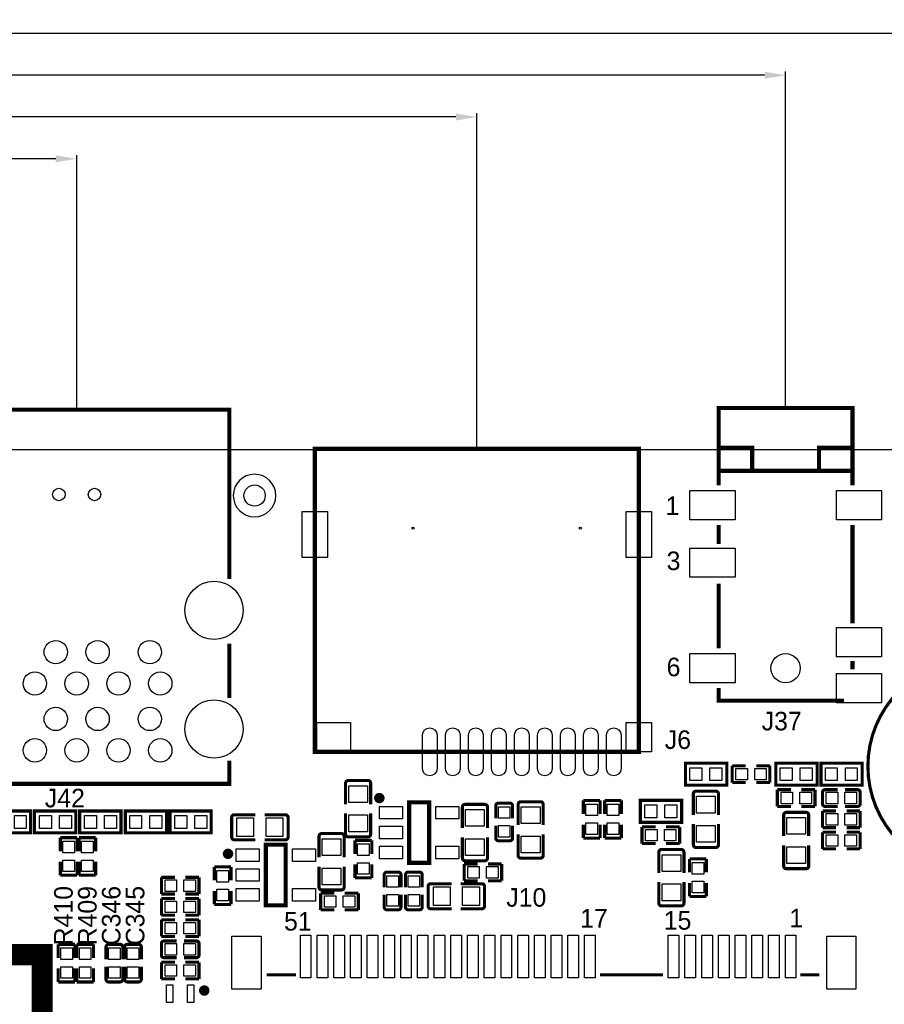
# Model space of a CAD drawing. Extents: x -11 to 307, y -16 to 111.
# Tile 18 of 26: x 84 to 126, y 64 to 111. Entities that reach past the tile are written whole.
import ezdxf

# ---------------------------------------------------------------- set-up
doc = ezdxf.new("R2010")
doc.units = 0
doc.header["$MEASUREMENT"] = 0
doc.layers.get('0').update_dxf_attribs({"linetype": 'CONTINUOUS'})
doc.layers.get('Defpoints').update_dxf_attribs({"linetype": 'CONTINUOUS'})
for name, color, linetype in [('OUTLINE', 6, 'CONTINUOUS'), ('SILKSCREEN_TOP', 7, 'CONTINUOUS'), ('TOP', 3, 'CONTINUOUS')]:
    doc.layers.add(name, color=color, linetype=linetype)
doc.dimstyles.get("Standard").update_dxf_attribs({"dimtxt": 0.18, "dimasz": 0.18, "dimexe": 0.18, "dimexo": 0.0625, "dimgap": 0.09, "dimtad": 0, "dimtih": 1, "dimtoh": 1, "dimdec": 4, "dimzin": 0, "dimdsep": 46, "dimtxsty": 'STANDARD', "dimcen": 0.09, "dimadec": 0, "dimazin": 0, "dimtfac": 1, "dimtdec": 4, "dimtofl": 0, "dimtmove": 0, "dimatfit": 3, "dimfxl": 1, "dimtolj": 1, "dimtzin": 0, "dimarcsym": 0})

# ---------------------------------------------------------------- blocks, each defined once
blk = doc.blocks.new('*D33')
at = {"color": 0, "linetype": 'Continuous', "lineweight": -2, "transparency": 16777216}
for p, q in [((0.094, 88.125), (0.094, 104.18)), ((87.122, 92.054), (87.122, 104.18)), ((1.094, 104), (36.583, 104)), ((86.122, 104), (43.417, 104))]:
    blk.add_line(p, q, dxfattribs=at)
at = {"color": 0, "linetype": 'Continuous', "transparency": 16777216}
for points in [[(1.094, 104.167), (1.094, 103.833), (0.094, 104)], [(86.122, 104.167), (86.122, 103.833), (87.122, 104)]]:
    blk.add_solid(points, dxfattribs=at)
at = {"layer": 'Defpoints', "color": 0, "linetype": 'Continuous', "transparency": 16777216}
for p in [(87.122, 104), (87.122, 91.991), (0.094, 88.062)]:
    blk.add_point(p, dxfattribs=at)
at = {"color": 0, "linetype": 'Continuous', "transparency": 16777216, "insert": (40, 104), "char_height": 1, "attachment_point": 5}
blk.add_mtext('\\A1;87.03mm', dxfattribs=at)
blk = doc.blocks.new('*D34')
at = {"color": 0, "linetype": 'Continuous', "lineweight": -2, "transparency": 16777216}
for p, q in [((0.094, 88.125), (0.094, 106.18)), ((106.263, 90.181), (106.263, 106.18)), ((1.094, 106), (43.417, 106)), ((105.263, 106), (50.583, 106))]:
    blk.add_line(p, q, dxfattribs=at)
at = {"color": 0, "linetype": 'Continuous', "transparency": 16777216}
for points in [[(1.094, 106.167), (1.094, 105.833), (0.094, 106)], [(105.263, 106.167), (105.263, 105.833), (106.263, 106)]]:
    blk.add_solid(points, dxfattribs=at)
at = {"layer": 'Defpoints', "color": 0, "linetype": 'Continuous', "transparency": 16777216}
for p in [(106.263, 106), (106.263, 90.119), (0.094, 88.062)]:
    blk.add_point(p, dxfattribs=at)
at = {"color": 0, "linetype": 'Continuous', "transparency": 16777216, "insert": (47, 106), "char_height": 1, "attachment_point": 5}
blk.add_mtext('\\A1;106.17mm', dxfattribs=at)
blk = doc.blocks.new('*D35')
at = {"color": 0, "linetype": 'Continuous', "lineweight": -2, "transparency": 16777216}
for p, q in [((0.094, 88.125), (0.094, 108.18)), ((1.094, 108), (50.25, 108)), ((120.031, 108), (57.75, 108)), ((121.031, 92.132), (121.031, 108.18))]:
    blk.add_line(p, q, dxfattribs=at)
at = {"color": 0, "linetype": 'Continuous', "transparency": 16777216}
for points in [[(1.094, 108.167), (1.094, 107.833), (0.094, 108)], [(120.031, 108.167), (120.031, 107.833), (121.031, 108)]]:
    blk.add_solid(points, dxfattribs=at)
at = {"layer": 'Defpoints', "color": 0, "linetype": 'Continuous', "transparency": 16777216}
for p in [(121.031, 108), (121.031, 92.07), (0.094, 88.062)]:
    blk.add_point(p, dxfattribs=at)
at = {"color": 0, "linetype": 'Continuous', "transparency": 16777216, "insert": (54, 108), "char_height": 1, "attachment_point": 5}
blk.add_mtext('\\A1;120.94mm', dxfattribs=at)
blk = doc.blocks.new('*D36')
at = {"color": 0, "linetype": 'Continuous', "lineweight": -2, "transparency": 16777216}
for p, q in [((0.094, 88.125), (0.094, 110.18)), ((1.094, 110), (57.417, 110)), ((129.276, 110), (64.583, 110)), ((130.276, 92.084), (130.276, 110.18))]:
    blk.add_line(p, q, dxfattribs=at)
at = {"color": 0, "linetype": 'Continuous', "transparency": 16777216}
for points in [[(1.094, 110.167), (1.094, 109.833), (0.094, 110)], [(129.276, 110.167), (129.276, 109.833), (130.276, 110)]]:
    blk.add_solid(points, dxfattribs=at)
at = {"layer": 'Defpoints', "color": 0, "linetype": 'Continuous', "transparency": 16777216}
for p in [(130.276, 110), (130.276, 92.022), (0.094, 88.062)]:
    blk.add_point(p, dxfattribs=at)
at = {"color": 0, "linetype": 'Continuous', "transparency": 16777216, "insert": (61, 110), "char_height": 1, "attachment_point": 5}
blk.add_mtext('\\A1;130.18mm', dxfattribs=at)

msp = doc.modelspace()

# ---------------------------------------------------------------- linework, layer by layer
at = {"layer": 'OUTLINE'}
msp.add_lwpolyline([(0.094005, 2.126005), (0.094005, 88.062003, -0.414214), (2.126005, 90.094003), (133.061989, 90.094003, -0.414214), (135.093989, 88.062003), (135.093989, 2.126005, -0.414214), (133.061989, 0.094005), (2.126005, 0.094005, -0.414214), (0.094005, 2.126005)], format="xyb", dxfattribs=at)
at = {"layer": 'OUTLINE', "const_width": 0.2}
msp.add_lwpolyline([(117.831006, 90.17), (119.431003, 90.17), (119.431003, 89.070002), (122.630997, 89.070002), (122.630997, 90.17), (124.230994, 90.17)], dxfattribs=at)
at = {"layer": 'SILKSCREEN_TOP'}
for points, const_width in [([(94.421985, 83.890993), (94.421985, 91.991002), (79.821989, 91.991002), (79.821989, 83.890993)], 0.2), ([(124.230994, 88.370004), (124.230994, 92.069996), (117.831006, 92.069996), (117.831006, 88.370004)], 0.2), ([(114.01298, 75.619102), (114.01298, 90.118895), (98.512884, 90.118895), (98.512884, 75.619102), (114.01298, 75.619102)], 0.199898), ([(117.831006, 89.070002), (124.230994, 89.070002)], 0.2), ([(117.831006, 86.470007), (117.831006, 85.570009)], 0.2), ([(124.230994, 81.769991), (124.230994, 86.470007)], 0.2), ([(117.831006, 83.669988), (117.831006, 80.569994)], 0.2), ([(94.421985, 78.191004), (94.421985, 80.790999)], 0.2), ([(124.230994, 79.569996), (124.230994, 79.969995)], 0.2), ([(117.831006, 78.669998), (117.831006, 78.069999), (123.830994, 78.069999)], 0.2), ([(94.421985, 75.19101), (94.421985, 74.091013), (79.821989, 74.091013), (79.821989, 75.19101)], 0.2), ([(116.296008, 75.073993), (118.220998, 75.073993), (118.220998, 74.023982), (116.245996, 74.023982), (116.245996, 75.073993), (116.296008, 75.073993)], 0.150012), ([(118.480103, 74.948999), (119.130115, 74.948999)], 0.150089), ([(118.480103, 74.149001), (118.480103, 74.948999)], 0.150089), ([(120.279897, 74.948999), (119.629911, 74.948999)], 0.150089), ([(120.279897, 74.149001), (120.279897, 74.948999)], 0.150089), ([(120.614008, 75.074018), (122.538998, 75.074018), (122.538998, 74.024007), (120.563996, 74.024007), (120.563996, 75.074018), (120.614008, 75.074018)], 0.150012), ([(122.773008, 75.073993), (124.697998, 75.073993), (124.697998, 74.023982), (122.722996, 74.023982), (122.722996, 75.073993), (122.773008, 75.073993)], 0.150012), ([(99.984535, 74.119765), (99.984535, 73.110369)], 0.150089), ([(100.111535, 74.246765), (101.05644, 74.246765)], 0.150089), ([(101.18344, 74.119765), (101.18344, 73.110369)], 0.150089), ([(119.130115, 74.149001), (118.480103, 74.149001)], 0.150089), ([(119.629911, 74.149001), (120.279897, 74.149001)], 0.150089), ([(116.621484, 73.611689), (116.621484, 72.602293)], 0.150089), ([(116.748484, 73.738689), (117.693389, 73.738689)], 0.150089), ([(117.820389, 73.611689), (117.820389, 72.602293)], 0.150089), ([(120.639103, 73.805999), (121.289089, 73.805999)], 0.150089), ([(120.639103, 73.006001), (120.639103, 73.805999)], 0.150089), ([(122.438897, 73.805999), (121.788911, 73.805999)], 0.150089), ([(122.438897, 73.006001), (122.438897, 73.805999)], 0.150089), ([(122.798103, 73.133001), (122.798103, 73.679304)], 0.150012), ([(122.925103, 73.806304), (123.522715, 73.806304)], 0.150012), ([(124.470922, 73.806304), (123.873209, 73.806304)], 0.150012), ([(124.597922, 73.679304), (124.597922, 73.133001)], 0.150012), ([(103.029995, 70.30499), (103.029995, 73.204984), (103.980005, 73.204984), (103.980005, 70.30499), (103.029995, 70.30499)], 0.2), ([(105.572484, 72.976689), (105.572484, 71.967293)], 0.150089), ([(105.699484, 73.103689), (106.644389, 73.103689)], 0.150089), ([(106.771389, 72.976689), (106.771389, 71.967293)], 0.150089), ([(107.169001, 73.035897), (107.169001, 72.438311)], 0.150012), ([(107.296001, 73.162897), (107.842304, 73.162897)], 0.150012), ([(107.969304, 73.035897), (107.969304, 72.438311)], 0.150012), ([(108.239611, 73.103689), (108.239611, 72.111108)], 0.150089), ([(108.366611, 73.230689), (109.311389, 73.230689)], 0.150089), ([(109.438389, 73.103689), (109.438389, 72.111108)], 0.150089), ([(111.360001, 73.289897), (111.360001, 72.639911)], 0.150089), ([(112.159999, 73.289897), (111.360001, 73.289897)], 0.150089), ([(112.159999, 72.639911), (112.159999, 73.289897)], 0.150089), ([(112.376001, 73.289922), (113.175999, 73.289922)], 0.150089), ([(112.376001, 72.639911), (112.376001, 73.289922)], 0.150089), ([(113.175999, 73.289922), (113.175999, 72.639911)], 0.150089), ([(114.137008, 73.295993), (116.061998, 73.295993), (116.061998, 72.245982), (114.086894, 72.245982), (114.086894, 73.295993), (114.137008, 73.295993)], 0.150012), ([(121.289089, 73.006001), (120.639103, 73.006001)], 0.150089), ([(121.788911, 73.006001), (122.438897, 73.006001)], 0.150089), ([(122.925103, 73.006001), (123.522715, 73.006001)], 0.150012), ([(124.470922, 73.006001), (123.873209, 73.006001)], 0.150012), ([(84.871992, 71.738007), (82.947002, 71.738007), (82.947002, 72.788018), (84.922004, 72.788018), (84.922004, 71.738007), (84.871992, 71.738007)], 0.150012), ([(87.031017, 71.738007), (85.106002, 71.738007), (85.106002, 72.788018), (87.081004, 72.788018), (87.081004, 71.738007), (87.031017, 71.738007)], 0.150012), ([(89.190017, 71.738007), (87.265002, 71.738007), (87.265002, 72.788018), (89.240004, 72.788018), (89.240004, 71.738007), (89.190017, 71.738007)], 0.150012), ([(89.499084, 72.787993), (91.423998, 72.787993), (91.423998, 71.737982), (89.448996, 71.737982), (89.448996, 72.787993), (89.499084, 72.787993)], 0.150012), ([(93.507916, 71.738007), (91.583002, 71.738007), (91.583002, 72.788018), (93.558004, 72.788018), (93.558004, 71.738007), (93.507916, 71.738007)], 0.150012), ([(94.663311, 72.608389), (95.672707, 72.608389)], 0.150089), ([(97.106689, 72.608389), (96.114108, 72.608389)], 0.150089), ([(99.984535, 71.67626), (99.984535, 72.668968)], 0.150089), ([(101.18344, 71.67626), (101.18344, 72.668968)], 0.150089), ([(120.939484, 72.595715), (120.939484, 71.586319)], 0.150089), ([(121.066484, 72.722715), (122.011389, 72.722715)], 0.150089), ([(122.138389, 72.595715), (122.138389, 71.586319)], 0.150089), ([(122.798103, 72.789999), (122.798103, 71.990001)], 0.150089), ([(123.448115, 72.789999), (122.798103, 72.789999)], 0.150089), ([(123.947911, 72.789999), (124.597897, 72.789999)], 0.150089), ([(124.597897, 72.789999), (124.597897, 71.990001)], 0.150089), ([(94.536311, 71.536611), (94.536311, 72.481389)], 0.150089), ([(97.233689, 72.481389), (97.233689, 71.536611)], 0.150089), ([(107.169001, 71.490103), (107.169001, 72.087791)], 0.150012), ([(107.969304, 71.490103), (107.969304, 72.087791)], 0.150012), ([(111.360001, 71.490103), (111.360001, 72.140089)], 0.150089), ([(112.159999, 72.140089), (112.159999, 71.490103)], 0.150089), ([(112.376001, 72.140115), (112.376001, 71.490103)], 0.150089), ([(113.175999, 71.490103), (113.175999, 72.140115)], 0.150089), ([(114.162103, 72.027999), (114.812089, 72.027999)], 0.150089), ([(114.162103, 71.228001), (114.162103, 72.027999)], 0.150089), ([(115.961897, 72.027999), (115.311911, 72.027999)], 0.150089), ([(115.961897, 71.228001), (115.961897, 72.027999)], 0.150089), ([(116.621484, 71.168285), (116.621484, 72.160892)], 0.150089), ([(117.820389, 71.168285), (117.820389, 72.160892)], 0.150089), ([(98.714611, 71.579689), (98.714611, 70.570293)], 0.150089), ([(98.841611, 71.706689), (99.786389, 71.706689)], 0.150089), ([(99.913389, 71.579689), (99.913389, 70.570293)], 0.150089), ([(101.05644, 71.54926), (100.111535, 71.54926)], 0.150089), ([(108.239611, 70.660311), (108.239611, 71.669707)], 0.150089), ([(109.438389, 70.660311), (109.438389, 71.669707)], 0.150089), ([(122.798103, 71.990001), (123.448115, 71.990001)], 0.150089), ([(122.798103, 71.773999), (123.448089, 71.773999)], 0.150089), ([(122.798103, 70.974001), (122.798103, 71.773999)], 0.150089), ([(124.597897, 71.990001), (123.947911, 71.990001)], 0.150089), ([(124.597897, 71.773999), (123.947911, 71.773999)], 0.150089), ([(124.597897, 70.974001), (124.597897, 71.773999)], 0.150089), ([(86.341001, 70.861911), (86.341001, 71.511897)], 0.150089), ([(86.341001, 71.511897), (87.140999, 71.511897)], 0.150089), ([(87.140999, 71.511897), (87.140999, 70.861911)], 0.150089), ([(87.230001, 70.861911), (87.230001, 71.511897)], 0.150089), ([(87.230001, 71.511897), (88.029999, 71.511897)], 0.150089), ([(88.029999, 71.511897), (88.029999, 70.861911)], 0.150089), ([(94.663311, 71.409611), (95.672707, 71.409611)], 0.150089), ([(97.106689, 71.409611), (96.114108, 71.409611)], 0.150089), ([(96.171995, 68.27299), (96.171995, 71.17301), (97.122005, 71.17301), (97.122005, 68.27299), (96.171995, 68.27299)], 0.2), ([(100.438001, 71.384897), (100.438001, 70.734885)], 0.150089), ([(101.237999, 71.384897), (100.438001, 71.384897)], 0.150089), ([(101.237999, 70.734885), (101.237999, 71.384897)], 0.150089), ([(105.572484, 70.533285), (105.572484, 71.525892)], 0.150089), ([(106.771389, 70.533285), (106.771389, 71.525892)], 0.150089), ([(107.842304, 71.363103), (107.296001, 71.363103)], 0.150012), ([(112.159999, 71.490103), (111.360001, 71.490103)], 0.150089), ([(112.376001, 71.490103), (113.175999, 71.490103)], 0.150089), ([(114.812089, 71.228001), (114.162103, 71.228001)], 0.150089), ([(115.311911, 71.228001), (115.961897, 71.228001)], 0.150089), ([(120.939484, 70.152209), (120.939484, 71.144816)], 0.150089), ([(122.138389, 70.152209), (122.138389, 71.144816)], 0.150089), ([(114.970611, 70.817689), (114.970611, 69.825108)], 0.150089), ([(115.097611, 70.944689), (116.042389, 70.944689)], 0.150089), ([(116.169389, 70.817689), (116.169389, 69.825108)], 0.150089), ([(117.693389, 71.041285), (116.748484, 71.041285)], 0.150089), ([(123.448089, 70.974001), (122.798103, 70.974001)], 0.150089), ([(123.947911, 70.974001), (124.597897, 70.974001)], 0.150089), ([(86.341001, 70.362115), (86.341001, 69.712103)], 0.150089), ([(87.140999, 69.712103), (87.140999, 70.362115)], 0.150089), ([(87.230001, 70.362115), (87.230001, 69.712103)], 0.150089), ([(88.029999, 69.712103), (88.029999, 70.362115)], 0.150089), ([(100.438001, 69.585103), (100.438001, 70.235089)], 0.150089), ([(101.237999, 70.235089), (101.237999, 69.585103)], 0.150089), ([(105.653103, 70.249999), (105.653103, 69.450001)], 0.150089), ([(106.303089, 70.249999), (105.653103, 70.249999)], 0.150089), ([(106.644389, 70.406285), (105.699484, 70.406285)], 0.150089), ([(106.802911, 70.249999), (107.452897, 70.249999)], 0.150089), ([(107.452897, 70.249999), (107.452897, 69.450001)], 0.150089), ([(109.311389, 70.533311), (108.366611, 70.533311)], 0.150089), ([(116.440001, 70.495897), (117.239999, 70.495897)], 0.150089), ([(116.440001, 69.845911), (116.440001, 70.495897)], 0.150089), ([(117.239999, 70.495897), (117.239999, 69.845911)], 0.150089), ([(86.341001, 69.712103), (87.140999, 69.712103)], 0.150089), ([(87.230001, 69.712103), (88.029999, 69.712103)], 0.150089), ([(93.707001, 69.464911), (93.707001, 70.114897)], 0.150089), ([(93.707001, 70.114897), (94.506999, 70.114897)], 0.150089), ([(94.506999, 70.114897), (94.506999, 69.464911)], 0.150089), ([(98.714611, 69.136311), (98.714611, 70.128892)], 0.150089), ([(99.913389, 69.136311), (99.913389, 70.128892)], 0.150089), ([(101.834696, 69.733897), (101.834696, 69.136209)], 0.150012), ([(101.961696, 69.860897), (102.507999, 69.860897)], 0.150012), ([(102.634999, 69.733897), (102.634999, 69.136209)], 0.150012), ([(102.850721, 69.733897), (102.850721, 69.136209)], 0.150012), ([(102.977721, 69.860897), (103.523999, 69.860897)], 0.150012), ([(103.650999, 69.733897), (103.650999, 69.136209)], 0.150012), ([(122.011389, 70.025209), (121.066484, 70.025209)], 0.150089), ([(91.175103, 68.815001), (91.175103, 69.614999)], 0.150089), ([(91.175103, 69.614999), (91.825089, 69.614999)], 0.150089), ([(92.974897, 69.614999), (92.324911, 69.614999)], 0.150089), ([(92.974897, 68.815001), (92.974897, 69.614999)], 0.150089), ([(101.237999, 69.585103), (100.438001, 69.585103)], 0.150089), ([(104.061285, 69.306491), (105.053892, 69.306491)], 0.150089), ([(106.504791, 69.306491), (105.495395, 69.306491)], 0.150089), ([(105.653103, 69.450001), (106.303089, 69.450001)], 0.150089), ([(107.452897, 69.450001), (106.802911, 69.450001)], 0.150089), ([(114.970611, 68.374311), (114.970611, 69.383707)], 0.150089), ([(116.169389, 68.374311), (116.169389, 69.383707)], 0.150089), ([(116.440001, 69.346089), (116.440001, 68.696103)], 0.150089), ([(117.239999, 68.696103), (117.239999, 69.346089)], 0.150089), ([(91.825089, 68.815001), (91.175103, 68.815001)], 0.150089), ([(92.324911, 68.815001), (92.974897, 68.815001)], 0.150089), ([(93.707001, 68.965089), (93.707001, 68.315103)], 0.150089), ([(94.506999, 68.315103), (94.506999, 68.965089)], 0.150089), ([(98.795103, 68.852999), (99.445089, 68.852999)], 0.150089), ([(98.795103, 68.053001), (98.795103, 68.852999)], 0.150089), ([(99.786389, 69.009311), (98.841611, 69.009311)], 0.150089), ([(100.594897, 68.852999), (99.944911, 68.852999)], 0.150089), ([(100.594897, 68.053001), (100.594897, 68.852999)], 0.150089), ([(101.834696, 68.188103), (101.834696, 68.785689)], 0.150012), ([(102.634999, 68.188103), (102.634999, 68.785689)], 0.150012), ([(102.850721, 68.188103), (102.850721, 68.785715)], 0.150012), ([(103.650999, 68.188103), (103.650999, 68.785715)], 0.150012), ([(103.934285, 68.234585), (103.934285, 69.179491)], 0.150089), ([(106.631791, 69.179491), (106.631791, 68.234585)], 0.150089), ([(91.825089, 68.598999), (91.175103, 68.598999)], 0.150089), ([(91.175103, 68.598999), (91.175103, 67.799001)], 0.150089), ([(92.324911, 68.598999), (92.974897, 68.598999)], 0.150089), ([(92.974897, 68.598999), (92.974897, 67.799001)], 0.150089), ([(93.707001, 68.315103), (94.506999, 68.315103)], 0.150089), ([(116.440001, 68.696103), (117.239999, 68.696103)], 0.150089), ([(91.175103, 67.799001), (91.825089, 67.799001)], 0.150089), ([(92.974897, 67.799001), (92.324911, 67.799001)], 0.150089), ([(99.445089, 68.053001), (98.795103, 68.053001)], 0.150089), ([(99.944911, 68.053001), (100.594897, 68.053001)], 0.150089), ([(102.507999, 68.061103), (101.961696, 68.061103)], 0.150012), ([(103.523999, 68.061103), (102.977721, 68.061103)], 0.150012), ([(104.061285, 68.107585), (105.053892, 68.107585)], 0.150089), ([(106.504791, 68.107585), (105.495395, 68.107585)], 0.150089), ([(116.042389, 68.247311), (115.097611, 68.247311)], 0.150089), ([(91.175103, 66.783001), (91.175103, 67.582999)], 0.150089), ([(91.175103, 67.582999), (91.825089, 67.582999)], 0.150089), ([(92.974897, 67.582999), (92.324885, 67.582999)], 0.150089), ([(92.974897, 66.783001), (92.974897, 67.582999)], 0.150089), ([(86.239401, 65.756511), (86.239401, 66.406497)], 0.150089), ([(86.239401, 66.406497), (87.039399, 66.406497)], 0.150089), ([(87.039399, 66.406497), (87.039399, 65.756511)], 0.150089), ([(87.128401, 65.756511), (87.128401, 66.406497)], 0.150089), ([(87.128401, 66.406497), (87.928399, 66.406497)], 0.150089), ([(87.928399, 66.406497), (87.928399, 65.756511)], 0.150089), ([(88.652096, 66.406497), (89.198399, 66.406497)], 0.150012), ([(89.541248, 66.406497), (90.087552, 66.406497)], 0.150012), ([(91.825089, 66.783001), (91.175103, 66.783001)], 0.150089), ([(91.175103, 65.894001), (91.175103, 66.440304)], 0.150012), ([(91.302103, 66.567304), (91.899689, 66.567304)], 0.150012), ([(92.847897, 66.567304), (92.250209, 66.567304)], 0.150012), ([(92.324885, 66.783001), (92.974897, 66.783001)], 0.150089), ([(92.974897, 66.440304), (92.974897, 65.894001)], 0.150012), ([(34.417, 14.732), (85.471, 14.732), (85.471, 65.913), (34.417, 65.913), (34.417, 14.732)], 1.016), ([(88.525096, 66.279497), (88.525096, 65.681809)], 0.150012), ([(89.325399, 66.279497), (89.325399, 65.681809)], 0.150012), ([(89.414248, 66.279497), (89.414248, 65.681809)], 0.150012), ([(90.214552, 66.279497), (90.214552, 65.681809)], 0.150012), ([(91.175103, 64.751001), (91.175103, 65.550999)], 0.150089), ([(91.175103, 65.550999), (91.825089, 65.550999)], 0.150089), ([(91.302103, 65.767001), (91.899689, 65.767001)], 0.150012), ([(92.847897, 65.767001), (92.250209, 65.767001)], 0.150012), ([(92.974897, 65.550999), (92.324911, 65.550999)], 0.150089), ([(92.974897, 64.751001), (92.974897, 65.550999)], 0.150089), ([(86.239401, 65.256689), (86.239401, 64.606703)], 0.150089), ([(87.039399, 64.606703), (87.039399, 65.256689)], 0.150089), ([(87.128401, 65.256689), (87.128401, 64.606703)], 0.150089), ([(87.928399, 64.606703), (87.928399, 65.256689)], 0.150089), ([(88.525096, 64.733703), (88.525096, 65.331289)], 0.150012), ([(89.325399, 64.733703), (89.325399, 65.331289)], 0.150012), ([(89.414248, 64.733703), (89.414248, 65.331289)], 0.150012), ([(90.214552, 64.733703), (90.214552, 65.331289)], 0.150012), ([(86.239401, 64.606703), (87.039399, 64.606703)], 0.150089), ([(87.128401, 64.606703), (87.928399, 64.606703)], 0.150089), ([(89.198399, 64.606703), (88.652096, 64.606703)], 0.150012), ([(90.087552, 64.606703), (89.541248, 64.606703)], 0.150012), ([(91.825089, 64.751001), (91.175103, 64.751001)], 0.150089), ([(92.324911, 64.751001), (92.974897, 64.751001)], 0.150089), ([(96.212711, 64.9478), (97.6122, 64.9478)], 0.1524), ([(112.158805, 64.9478), (115.171195, 64.9478)], 0.1524), ([(121.744689, 64.9478), (122.651495, 64.9478)], 0.1524)]:
    msp.add_lwpolyline(points, dxfattribs=dict(at, const_width=const_width))
msp.add_lwpolyline([(96.647, 87.884, 1), (94.615, 87.884, 1), (96.647, 87.884)], format="xyb", dxfattribs=at)
for points, const_width in [([(130.048, 80.01, -0.414214), (135.128, 74.93, -0.414214), (130.048, 69.85, -0.414213), (124.968, 74.93, -0.414213), (130.048, 80.01)], 0.1524), ([(99.984535, 74.119765, -0.414212), (100.111535, 74.246765)], 0.150089), ([(101.05644, 74.246765, -0.41422), (101.18344, 74.119765)], 0.150089), ([(101.725019, 73.406, 1.000048), (101.474981, 73.406, 0.999952), (101.725019, 73.406)], 0.250012), ([(116.621484, 73.611689, -0.414251), (116.748484, 73.738689)], 0.150089), ([(117.693389, 73.738689, -0.414259), (117.820389, 73.611689)], 0.150089), ([(122.798103, 73.679304, -0.414246), (122.925103, 73.806304)], 0.150012), ([(124.470922, 73.806304, -0.414173), (124.597922, 73.679304)], 0.150012), ([(105.572484, 72.976689, -0.414231), (105.699484, 73.103689)], 0.150089), ([(106.644389, 73.103689, -0.414294), (106.771389, 72.976689)], 0.150089), ([(107.169001, 73.035897, -0.414331), (107.296001, 73.162897)], 0.150012), ([(107.842304, 73.162897, -0.414253), (107.969304, 73.035897)], 0.150012), ([(108.239611, 73.103689, -0.414448), (108.366611, 73.230689)], 0.150089), ([(109.311389, 73.230689, -0.414448), (109.438389, 73.103689)], 0.150089), ([(122.925103, 73.006001, -0.414371), (122.798103, 73.133001)], 0.150012), ([(124.597922, 73.133001, -0.414298), (124.470922, 73.006001)], 0.150012), ([(94.536311, 72.481389, -0.414448), (94.663311, 72.608389)], 0.150089), ([(97.106689, 72.608389, -0.414448), (97.233689, 72.481389)], 0.150089), ([(120.939484, 72.595715, -0.414173), (121.066484, 72.722715)], 0.150089), ([(122.011389, 72.722715, -0.414181), (122.138389, 72.595715)], 0.150089), ([(98.714611, 71.579689, -0.414448), (98.841611, 71.706689)], 0.150089), ([(99.786389, 71.706689, -0.414448), (99.913389, 71.579689)], 0.150089), ([(100.111535, 71.54926, -0.414129), (99.984535, 71.67626)], 0.150089), ([(101.18344, 71.67626, -0.414137), (101.05644, 71.54926)], 0.150089), ([(94.663311, 71.409611, -0.414448), (94.536311, 71.536611)], 0.150089), ([(97.233689, 71.536611, -0.414448), (97.106689, 71.409611)], 0.150089), ([(107.296001, 71.363103, -0.414331), (107.169001, 71.490103)], 0.150012), ([(107.969304, 71.490103, -0.414253), (107.842304, 71.363103)], 0.150012), ([(116.748484, 71.041285, -0.414246), (116.621484, 71.168285)], 0.150089), ([(117.820389, 71.168285, -0.414254), (117.693389, 71.041285)], 0.150089), ([(94.486019, 70.739025, 1.000028), (94.236007, 70.739, 0.999972), (94.486019, 70.739025)], 0.250012), ([(108.366611, 70.533311, -0.414448), (108.239611, 70.660311)], 0.150089), ([(109.438389, 70.660311, -0.414448), (109.311389, 70.533311)], 0.150089), ([(114.970611, 70.817689, -0.414448), (115.097611, 70.944689)], 0.150089), ([(116.042389, 70.944689, -0.414448), (116.169389, 70.817689)], 0.150089), ([(105.699484, 70.406285, -0.414211), (105.572484, 70.533285)], 0.150089), ([(106.771389, 70.533285, -0.414274), (106.644389, 70.406285)], 0.150089), ([(121.066484, 70.025209, -0.414168), (120.939484, 70.152209)], 0.150089), ([(122.138389, 70.152209, -0.414176), (122.011389, 70.025209)], 0.150089), ([(101.834696, 69.733897, -0.414253), (101.961696, 69.860897)], 0.150012), ([(102.507999, 69.860897, -0.414331), (102.634999, 69.733897)], 0.150012), ([(102.850721, 69.733897, -0.41426), (102.977721, 69.860897)], 0.150012), ([(103.523999, 69.860897, -0.414373), (103.650999, 69.733897)], 0.150012), ([(103.934285, 69.179491, -0.414184), (104.061285, 69.306491)], 0.150089), ([(106.504791, 69.306491, -0.41418), (106.631791, 69.179491)], 0.150089), ([(98.841611, 69.009311, -0.414448), (98.714611, 69.136311)], 0.150089), ([(99.913389, 69.136311, -0.414448), (99.786389, 69.009311)], 0.150089), ([(115.097611, 68.247311, -0.414448), (114.970611, 68.374311)], 0.150089), ([(116.169389, 68.374311, -0.414448), (116.042389, 68.247311)], 0.150089), ([(101.961696, 68.061103, -0.414253), (101.834696, 68.188103)], 0.150012), ([(102.634999, 68.188103, -0.414331), (102.507999, 68.061103)], 0.150012), ([(102.977721, 68.061103, -0.41425), (102.850721, 68.188103)], 0.150012), ([(103.650999, 68.188103, -0.414362), (103.523999, 68.061103)], 0.150012), ([(104.061285, 68.107585, -0.414169), (103.934285, 68.234585)], 0.150089), ([(106.631791, 68.234585, -0.414165), (106.504791, 68.107585)], 0.150089), ([(88.525096, 66.279497, -0.414253), (88.652096, 66.406497)], 0.150012), ([(89.198399, 66.406497, -0.414331), (89.325399, 66.279497)], 0.150012), ([(89.414248, 66.279497, -0.414253), (89.541248, 66.406497)], 0.150012), ([(90.087552, 66.406497, -0.414331), (90.214552, 66.279497)], 0.150012), ([(91.175103, 66.440304, -0.414253), (91.302103, 66.567304)], 0.150012), ([(92.847897, 66.567304, -0.414253), (92.974897, 66.440304)], 0.150012), ([(91.302103, 65.767001, -0.414331), (91.175103, 65.894001)], 0.150012), ([(92.974897, 65.894001, -0.414331), (92.847897, 65.767001)], 0.150012), ([(88.652096, 64.606703, -0.414253), (88.525096, 64.733703)], 0.150012), ([(89.325399, 64.733703, -0.414331), (89.198399, 64.606703)], 0.150012), ([(89.541248, 64.606703, -0.414253), (89.414248, 64.733703)], 0.150012), ([(90.214552, 64.733703, -0.414331), (90.087552, 64.606703)], 0.150012), ([(93.350004, 64.196011, 1.000015), (93.099992, 64.195985, 0.999985), (93.350004, 64.196011)], 0.250012)]:
    msp.add_lwpolyline(points, format="xyb", dxfattribs=dict(at, const_width=const_width))
at = {"layer": 'TOP'}
for points in [[(118.614393, 86.719893), (116.455393, 86.719893), (116.455393, 88.11989), (118.614393, 88.11989)], [(125.625606, 86.719893), (123.466606, 86.719893), (123.466606, 88.11989), (125.625606, 88.11989)], [(99.112857, 87.11885), (99.112857, 84.918956), (97.912961, 84.918956), (97.912961, 87.11885)], [(114.612953, 87.11885), (114.612953, 84.918956), (113.413057, 84.918956), (113.413057, 87.11885)], [(118.614393, 83.969911), (116.455393, 83.969911), (116.455393, 85.369908), (118.614393, 85.369908)], [(125.625606, 80.169995), (123.466606, 80.169995), (123.466606, 81.569992), (125.625606, 81.569992)], [(118.614393, 78.920111), (116.455393, 78.920111), (116.455393, 80.320109), (118.614393, 80.320109)], [(125.625606, 77.969897), (123.466606, 77.969897), (123.466606, 79.369895), (125.625606, 79.369895)], [(100.213058, 77.019099), (100.213058, 75.619102), (98.613163, 75.619102), (98.613163, 77.019099)], [(114.612953, 77.019099), (114.612953, 75.619102), (113.413057, 75.619102), (113.413057, 77.019099)], [(117.025992, 74.239006), (116.45599, 74.239006), (116.45599, 74.858994), (117.025992, 74.858994)], [(117.98601, 74.239006), (117.416008, 74.239006), (117.416008, 74.858994), (117.98601, 74.858994)], [(119.205515, 74.824603), (119.205515, 74.273397), (118.654309, 74.273397), (118.654309, 74.824603)], [(120.105691, 74.824603), (120.105691, 74.273397), (119.554485, 74.273397), (119.554485, 74.824603)], [(121.343992, 74.239006), (120.77399, 74.239006), (120.77399, 74.858994), (121.343992, 74.858994)], [(122.30401, 74.239006), (121.734008, 74.239006), (121.734008, 74.858994), (122.30401, 74.858994)], [(123.502992, 74.239006), (122.93299, 74.239006), (122.93299, 74.858994), (123.502992, 74.858994)], [(124.46301, 74.239006), (123.893008, 74.239006), (123.893008, 74.858994), (124.46301, 74.858994)], [(100.134445, 73.998099), (101.033656, 73.998099), (101.033656, 73.197999), (100.134445, 73.197999)], [(121.364515, 73.681603), (121.364515, 73.130397), (120.813309, 73.130397), (120.813309, 73.681603)], [(122.264691, 73.681603), (122.264691, 73.130397), (121.713485, 73.130397), (121.713485, 73.681603)], [(123.523515, 73.681603), (123.523515, 73.130397), (122.972309, 73.130397), (122.972309, 73.681603)], [(124.423691, 73.681603), (124.423691, 73.130397), (123.872485, 73.130397), (123.872485, 73.681603)], [(111.484397, 73.115691), (112.035603, 73.115691), (112.035603, 72.564485), (111.484397, 72.564485)], [(113.051603, 72.564485), (112.500397, 72.564485), (112.500397, 73.115691), (113.051603, 73.115691)], [(114.866992, 72.461006), (114.29699, 72.461006), (114.29699, 73.080994), (114.866992, 73.080994)], [(115.82701, 72.461006), (115.257008, 72.461006), (115.257008, 73.080994), (115.82701, 73.080994)], [(116.771395, 73.490049), (117.670605, 73.490049), (117.670605, 72.689949), (116.771395, 72.689949)], [(84.142008, 72.572994), (84.71201, 72.572994), (84.71201, 71.953006), (84.142008, 71.953006)], [(85.34099, 72.572994), (85.910992, 72.572994), (85.910992, 71.953006), (85.34099, 71.953006)], [(86.301008, 72.572994), (86.87101, 72.572994), (86.87101, 71.953006), (86.301008, 71.953006)], [(87.49999, 72.572994), (88.069992, 72.572994), (88.069992, 71.953006), (87.49999, 71.953006)], [(88.460008, 72.572994), (89.03001, 72.572994), (89.03001, 71.953006), (88.460008, 71.953006)], [(90.228992, 71.953006), (89.65899, 71.953006), (89.65899, 72.572994), (90.228992, 72.572994)], [(91.18901, 71.953006), (90.619008, 71.953006), (90.619008, 72.572994), (91.18901, 72.572994)], [(91.81799, 72.572994), (92.387991, 72.572994), (92.387991, 71.953006), (91.81799, 71.953006)], [(92.778008, 72.572994), (93.34801, 72.572994), (93.34801, 71.953006), (92.778008, 71.953006)], [(100.134445, 72.598102), (101.033656, 72.598102), (101.033656, 71.798002), (100.134445, 71.798002)], [(101.604978, 72.405011), (101.604978, 73.00501), (102.704976, 73.00501), (102.704976, 72.405011)], [(104.304998, 72.405011), (104.304998, 73.00501), (105.404996, 73.00501), (105.404996, 72.405011)], [(105.722395, 72.855049), (106.621605, 72.855049), (106.621605, 72.054949), (105.722395, 72.054949)], [(107.844603, 72.437485), (107.293397, 72.437485), (107.293397, 72.988691), (107.844603, 72.988691)], [(109.288605, 72.181949), (108.389395, 72.181949), (108.389395, 72.982049), (109.288605, 72.982049)], [(122.972297, 72.114385), (122.972297, 72.66559), (123.523502, 72.66559), (123.523502, 72.114385)], [(123.872473, 72.114385), (123.872473, 72.66559), (124.423678, 72.66559), (124.423678, 72.114385)], [(94.784951, 71.559395), (94.784951, 72.458605), (95.585051, 72.458605), (95.585051, 71.559395)], [(96.184949, 71.559395), (96.184949, 72.458605), (96.985049, 72.458605), (96.985049, 71.559395)], [(111.484397, 72.215515), (112.035603, 72.215515), (112.035603, 71.664309), (111.484397, 71.664309)], [(113.051603, 71.664309), (112.500397, 71.664309), (112.500397, 72.215515), (113.051603, 72.215515)], [(121.089395, 72.474049), (121.988605, 72.474049), (121.988605, 71.673949), (121.089395, 71.673949)], [(101.604978, 71.455001), (101.604978, 72.054999), (102.704976, 72.054999), (102.704976, 71.455001)], [(107.844603, 71.537309), (107.293397, 71.537309), (107.293397, 72.088515), (107.844603, 72.088515)], [(114.887515, 71.903603), (114.887515, 71.352397), (114.336309, 71.352397), (114.336309, 71.903603)], [(115.787691, 71.903603), (115.787691, 71.352397), (115.236485, 71.352397), (115.236485, 71.903603)], [(116.771395, 72.090051), (117.670605, 72.090051), (117.670605, 71.289951), (116.771395, 71.289951)], [(123.523515, 71.649603), (123.523515, 71.098397), (122.972309, 71.098397), (122.972309, 71.649603)], [(124.423691, 71.649603), (124.423691, 71.098397), (123.872485, 71.098397), (123.872485, 71.649603)], [(87.016603, 70.786485), (86.465397, 70.786485), (86.465397, 71.337691), (87.016603, 71.337691)], [(87.905603, 70.786485), (87.354397, 70.786485), (87.354397, 71.337691), (87.905603, 71.337691)], [(98.864395, 71.458049), (99.763605, 71.458049), (99.763605, 70.657949), (98.864395, 70.657949)], [(100.562397, 71.210691), (101.113603, 71.210691), (101.113603, 70.659485), (100.562397, 70.659485)], [(105.722395, 71.455051), (106.621605, 71.455051), (106.621605, 70.654951), (105.722395, 70.654951)], [(109.288605, 70.781951), (108.389395, 70.781951), (108.389395, 71.582051), (109.288605, 71.582051)], [(94.746978, 70.373011), (94.746978, 70.97301), (95.846976, 70.97301), (95.846976, 70.373011)], [(97.446998, 70.373011), (97.446998, 70.97301), (98.546996, 70.97301), (98.546996, 70.373011)], [(101.604978, 70.50499), (101.604978, 71.104989), (102.704976, 71.104989), (102.704976, 70.50499)], [(104.304998, 70.50499), (104.304998, 71.104989), (105.404996, 71.104989), (105.404996, 70.50499)], [(116.019605, 69.895949), (115.120395, 69.895949), (115.120395, 70.696049), (116.019605, 70.696049)], [(121.089395, 71.074051), (121.988605, 71.074051), (121.988605, 70.273951), (121.089395, 70.273951)], [(87.016603, 69.886309), (86.465397, 69.886309), (86.465397, 70.437515), (87.016603, 70.437515)], [(87.905603, 69.886309), (87.354397, 69.886309), (87.354397, 70.437515), (87.905603, 70.437515)], [(100.562397, 70.310515), (101.113603, 70.310515), (101.113603, 69.759309), (100.562397, 69.759309)], [(117.115603, 69.770485), (116.564397, 69.770485), (116.564397, 70.321691), (117.115603, 70.321691)], [(94.382603, 69.389485), (93.831397, 69.389485), (93.831397, 69.940691), (94.382603, 69.940691)], [(94.746978, 69.423001), (94.746978, 70.022999), (95.846976, 70.022999), (95.846976, 69.423001)], [(98.864395, 70.058051), (99.763605, 70.058051), (99.763605, 69.257951), (98.864395, 69.257951)], [(105.827297, 69.574385), (105.827297, 70.12559), (106.378502, 70.12559), (106.378502, 69.574385)], [(106.727473, 69.574385), (106.727473, 70.12559), (107.278678, 70.12559), (107.278678, 69.574385)], [(91.900515, 69.490603), (91.900515, 68.939397), (91.349309, 68.939397), (91.349309, 69.490603)], [(92.800691, 69.490603), (92.800691, 68.939397), (92.249485, 68.939397), (92.249485, 69.490603)], [(101.959397, 69.686691), (102.510603, 69.686691), (102.510603, 69.135485), (101.959397, 69.135485)], [(102.975397, 69.686691), (103.526603, 69.686691), (103.526603, 69.135485), (102.975397, 69.135485)], [(116.019605, 68.495951), (115.120395, 68.495951), (115.120395, 69.296051), (116.019605, 69.296051)], [(117.115603, 68.870309), (116.564397, 68.870309), (116.564397, 69.421515), (117.115603, 69.421515)], [(94.382603, 68.489309), (93.831397, 68.489309), (93.831397, 69.040515), (94.382603, 69.040515)], [(94.746978, 68.47299), (94.746978, 69.072989), (95.846976, 69.072989), (95.846976, 68.47299)], [(97.446998, 68.47299), (97.446998, 69.072989), (98.546996, 69.072989), (98.546996, 68.47299)], [(104.983051, 69.156605), (104.983051, 68.257395), (104.182951, 68.257395), (104.182951, 69.156605)], [(106.383049, 69.156605), (106.383049, 68.257395), (105.582949, 68.257395), (105.582949, 69.156605)], [(91.349297, 67.923385), (91.349297, 68.47459), (91.900502, 68.47459), (91.900502, 67.923385)], [(92.249473, 67.923385), (92.249473, 68.47459), (92.800678, 68.47459), (92.800678, 67.923385)], [(99.520515, 68.728603), (99.520515, 68.177397), (98.969309, 68.177397), (98.969309, 68.728603)], [(100.420691, 68.728603), (100.420691, 68.177397), (99.869485, 68.177397), (99.869485, 68.728603)], [(101.959397, 68.786515), (102.510603, 68.786515), (102.510603, 68.235309), (101.959397, 68.235309)], [(102.975397, 68.786515), (103.526603, 68.786515), (103.526603, 68.235309), (102.975397, 68.235309)], [(91.900515, 67.458603), (91.900515, 66.907397), (91.349309, 66.907397), (91.349309, 67.458603)], [(92.800691, 67.458603), (92.800691, 66.907397), (92.249485, 66.907397), (92.249485, 67.458603)], [(91.900515, 66.442603), (91.900515, 65.891397), (91.349309, 65.891397), (91.349309, 66.442603)], [(92.800691, 66.442603), (92.800691, 65.891397), (92.249485, 65.891397), (92.249485, 66.442603)], [(94.5515, 64.262), (94.5515, 66.802), (95.9485, 66.802), (95.9485, 64.262)], [(97.820505, 64.805611), (97.820505, 66.837611), (98.328505, 66.837611), (98.328505, 64.805611)], [(98.620605, 64.805611), (98.620605, 66.837611), (99.128605, 66.837611), (99.128605, 64.805611)], [(99.420705, 64.805611), (99.420705, 66.837611), (99.928705, 66.837611), (99.928705, 64.805611)], [(100.220805, 64.805611), (100.220805, 66.837611), (100.728805, 66.837611), (100.728805, 64.805611)], [(101.020905, 64.805611), (101.020905, 66.837611), (101.528905, 66.837611), (101.528905, 64.805611)], [(101.821005, 64.805611), (101.821005, 66.837611), (102.329005, 66.837611), (102.329005, 64.805611)], [(102.621105, 64.805611), (102.621105, 66.837611), (103.129105, 66.837611), (103.129105, 64.805611)], [(103.418589, 64.805611), (103.418589, 66.837611), (103.926589, 66.837611), (103.926589, 64.805611)], [(104.221305, 64.805611), (104.221305, 66.837611), (104.729305, 66.837611), (104.729305, 64.805611)], [(105.018789, 64.805611), (105.018789, 66.837611), (105.526789, 66.837611), (105.526789, 64.805611)], [(105.818889, 64.805611), (105.818889, 66.837611), (106.326889, 66.837611), (106.326889, 64.805611)], [(106.618989, 64.805611), (106.618989, 66.837611), (107.126989, 66.837611), (107.126989, 64.805611)], [(107.419089, 64.805611), (107.419089, 66.837611), (107.927089, 66.837611), (107.927089, 64.805611)], [(108.219189, 64.805611), (108.219189, 66.837611), (108.727189, 66.837611), (108.727189, 64.805611)], [(109.019289, 64.805611), (109.019289, 66.837611), (109.527289, 66.837611), (109.527289, 64.805611)], [(109.819389, 64.805611), (109.819389, 66.837611), (110.327389, 66.837611), (110.327389, 64.805611)], [(110.619489, 64.805611), (110.619489, 66.837611), (111.127489, 66.837611), (111.127489, 64.805611)], [(111.419589, 64.805611), (111.419589, 66.837611), (111.927589, 66.837611), (111.927589, 64.805611)], [(115.420089, 64.805611), (115.420089, 66.837611), (115.928089, 66.837611), (115.928089, 64.805611)], [(116.220189, 64.805611), (116.220189, 66.837611), (116.728189, 66.837611), (116.728189, 64.805611)], [(117.020289, 64.805611), (117.020289, 66.837611), (117.528289, 66.837611), (117.528289, 64.805611)], [(117.820389, 64.805611), (117.820389, 66.837611), (118.328389, 66.837611), (118.328389, 64.805611)], [(118.620489, 64.805611), (118.620489, 66.837611), (119.128489, 66.837611), (119.128489, 64.805611)], [(119.420589, 64.805611), (119.420589, 66.837611), (119.928589, 66.837611), (119.928589, 64.805611)], [(120.220689, 64.805611), (120.220689, 66.837611), (120.728689, 66.837611), (120.728689, 64.805611)], [(121.020789, 64.805611), (121.020789, 66.837611), (121.528789, 66.837611), (121.528789, 64.805611)], [(122.9995, 64.262), (122.9995, 66.802), (124.3965, 66.802), (124.3965, 64.262)], [(86.915003, 65.681085), (86.363797, 65.681085), (86.363797, 66.232291), (86.915003, 66.232291)], [(87.804003, 65.681085), (87.252797, 65.681085), (87.252797, 66.232291), (87.804003, 66.232291)], [(88.649797, 66.232291), (89.201003, 66.232291), (89.201003, 65.681085), (88.649797, 65.681085)], [(89.53895, 66.232291), (90.090155, 66.232291), (90.090155, 65.681085), (89.53895, 65.681085)], [(86.915003, 64.780909), (86.363797, 64.780909), (86.363797, 65.332115), (86.915003, 65.332115)], [(87.804003, 64.780909), (87.252797, 64.780909), (87.252797, 65.332115), (87.804003, 65.332115)], [(88.649797, 65.332115), (89.201003, 65.332115), (89.201003, 64.780909), (88.649797, 64.780909)], [(89.53895, 65.332115), (90.090155, 65.332115), (90.090155, 64.780909), (89.53895, 64.780909)], [(91.900515, 65.426603), (91.900515, 64.875397), (91.349309, 64.875397), (91.349309, 65.426603)], [(92.800691, 65.426603), (92.800691, 64.875397), (92.249485, 64.875397), (92.249485, 65.426603)], [(91.425001, 64.471004), (91.725001, 64.471004), (91.725001, 63.620993), (91.425001, 63.620993)], [(92.424999, 64.471004), (92.724999, 64.471004), (92.724999, 63.620993), (92.424999, 63.620993)]]:
    msp.add_lwpolyline(points, close=True, dxfattribs=at)
for points in [[(103.663001, 74.819104), (103.663001, 76.4191, -1), (104.362999, 76.4191), (104.362999, 74.819104, -1)], [(104.7631, 74.819104), (104.7631, 76.4191, -1), (105.463099, 76.4191), (105.463099, 74.819104, -1)], [(105.862895, 74.819104), (105.862895, 76.4191, -1), (106.562893, 76.4191), (106.562893, 74.819104, -1)], [(106.962994, 74.819104), (106.962994, 76.4191, -1), (107.662993, 76.4191), (107.662993, 74.819104, -1)], [(108.062992, 74.819104), (108.062992, 76.4191, -1), (108.76299, 76.4191), (108.76299, 74.819104, -1)], [(109.163091, 74.819104), (109.163091, 76.4191, -1), (109.86309, 76.4191), (109.86309, 74.819104, -1)], [(110.262911, 74.819104), (110.262911, 76.4191, -1), (110.96291, 76.4191), (110.96291, 74.819104, -1)], [(111.363011, 74.819104), (111.363011, 76.4191, -1), (112.063009, 76.4191), (112.063009, 74.819104, -1)], [(112.46311, 74.819104), (112.46311, 76.4191, -1), (113.163109, 76.4191), (113.163109, 74.819104, -1)]]:
    msp.add_lwpolyline(points, format="xyb", close=True, dxfattribs=at)
for centre, radius in [((86.2711, 87.9348), 0.299999), ((87.9729, 87.9348), 0.299999), ((95.631, 87.884), 0.508), ((103.2129, 86.319106), 0.050051), ((111.212909, 86.319106), 0.050051), ((93.691989, 82.390996), 1.397), ((86.122002, 80.391), 0.5588), ((88.121998, 80.391), 0.5588), ((90.622095, 80.391), 0.5588), ((121.031, 79.62011), 0.6985), ((85.122004, 78.890901), 0.5588), ((87.122, 78.890901), 0.5588), ((89.121996, 78.890901), 0.5588), ((91.121992, 78.890901), 0.5588), ((86.122002, 77.191108), 0.5588), ((88.121998, 77.191108), 0.5588), ((90.622095, 77.191108), 0.5588), ((93.691989, 76.710997), 1.397), ((85.122004, 75.691009), 0.5588), ((87.122, 75.691009), 0.5588), ((89.121996, 75.691009), 0.5588), ((91.121992, 75.691009), 0.5588)]:
    msp.add_circle(centre, radius, dxfattribs=at)

# ---------------------------------------------------------------- texts
at = {"layer": 'SILKSCREEN_TOP'}
for s, p in [('1', (115.2906, 86.952658)), ('3', (115.3414, 84.3153)), ('6', (115.3414, 79.2353)), ('J37', (119.888, 76.6445)), ('J6', (115.2525, 75.7555)), ('J42', (85.598, 72.9615)), ('J10', (107.6706, 68.207458)), ('51', (97.0407, 67.064458)), ('17', (111.203689, 67.210915)), ('15', (115.204189, 67.109315)), ('1', (121.2088, 67.216858))]:
    msp.add_text(s, height=0.889, dxfattribs=at).set_placement(p)
for s, p in [('R410', (86.9315, 66.3575)), ('R409', (88.0745, 66.3575)), ('C346', (89.2175, 66.3575)), ('C345', (90.3605, 66.3575))]:
    msp.add_text(s, height=0.889, rotation=90, dxfattribs=at).set_placement(p)

# ---------------------------------------------------------------- dimensions: what is measured, and where the dimension line sits
at = {"linetype": 'Continuous'}
for base, p2, picture, middle in [((130.276004, 110), (130.276004, 92.02199), '*D36', (61, 110)), ((121.031, 108), (121.031, 92.069996), '*D35', (54, 108)), ((106.262932, 106), (106.262932, 90.118895), '*D34', (47, 106)), ((87.121987, 104), (87.121987, 91.991002), '*D33', (40, 104))]:
    dim = msp.add_linear_dim(base=base, p1=(0.094005, 88.062003), p2=p2, dimstyle='Standard', override={"dimtxt": 1, "dimasz": 1, "dimgap": 0.5, "dimdec": 2, "dimpost": 'mm'}, dxfattribs=at)
    dim.commit()
    dim.dimension.update_dxf_attribs({"geometry": picture, "text_midpoint": middle, "dimtype": 160})

doc.saveas('drawing.dxf')
